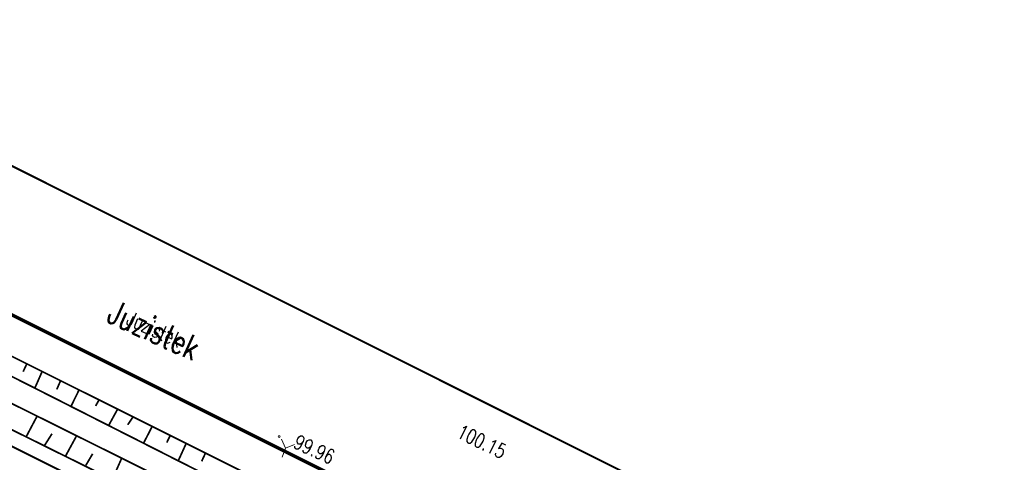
# Model space of a CAD drawing. Header units: metres. Extents: x 7501691 to 7504871, y 5814048 to 5814963.
# Tile 81 of 89: x 7504259 to 7504310, y 5814668 to 5814691. Entities that reach past the tile are written whole.
import ezdxf
from ezdxf.enums import TextEntityAlignment as Align

# ---------------------------------------------------------------- set-up
doc = ezdxf.new("R2010")
doc.units = ezdxf.units.M
doc.header["$MEASUREMENT"] = 0
for name, pattern in [('1', [0]), ('GDE', [0]), ('KOC', [1.5, 1, -0.5]), ('KOJ', [0]), ('WSQ', [1.75, 1.25, -0.5])]:
    doc.linetypes.add(name, pattern=pattern)
doc.layers.get('0').update_dxf_attribs({"linetype": 'CONTINUOUS'})
for name, color, linetype, lineweight in [('Dzialki', 7, 'GDE', 18), ('EADOD_T_0', 7, 'CONTINUOUS', 25), ('EDZPD_L_0', 7, 'GDE', 20), ('SDRPK_L_0', 7, 'KOJ', 35), ('SDRPK_L_2', 7, 'KOC', 18), ('SDRPT_T_0', 7, 'CONTINUOUS', 18), ('UEEOO_T_0', 1, 'CONTINUOUS', 15), ('WUKOS_T_1', 7, 'CONTINUOUS', 15), ('WUKPS_L_6', 7, 'WSQ', 18), ('WWRPH_T_1', 7, 'CONTINUOUS', 18)]:
    doc.layers.add(name, color=color, linetype=linetype, lineweight=lineweight)
doc.styles.add('STYL_ARIAL', font='simplex', dxfattribs={"width": 0.75, "oblique": 0.1})

# ---------------------------------------------------------------- blocks, each defined once
blk = doc.blocks.new('fdsgfdhgfjh')
at = {"color": 7, "const_width": 0.065}
for points in [[(628.93, -380.808), (627.625, -347.321), (631.46, -316.744), (630.476, -293.446), (631.603, -272.028), (642.12, -262.447), (642.84, -250.18), (613.01, -248.02), (473.074, -244.736), (370.953, -240.293), (311.01, -225.13), (43.231, -91.051), (39.421, -86.572), (-13.328, -60.153)], [(-16.835, -75.512), (354.018, -261.214), (467.857, -262.505), (472.746, -258.735), (593.685, -261.575), (612.103, -262.002), (615, -265.13), (621.573, -272.23), (620.457, -293.398), (621.441, -316.515), (617.616, -347.083), (618.941, -381.189)], [(-73.624, -607.379), (195.366, -583.748), (341.459, -571.655), (342.319, -570.715), (349.277, -563.045), (349.917, -560.655), (362.058, -448.634), (361.947, -446.744), (362.796, -440.405), (363.365, -434.665), (363.505, -433.525), (474.63, -446.54), (528.102, -452.597), (558.029, -454.712), (566.877, -447.021), (578.606, -447.669), (581.452, -423.391), (595.663, -375.234), (593.685, -261.575), (472.746, -258.735), (467.857, -262.505), (354.018, -261.214), (-16.835, -75.512)]]:
    blk.add_lwpolyline(points, dxfattribs=at)
at = {"layer": 'Dzialki', "color": 7, "const_width": 0.09}
for points in [[(354, -261.22), (-16.86, -75.52)], [(43.21, -91.06), (310.99, -225.15)]]:
    blk.add_lwpolyline(points, dxfattribs=at)
at = {"layer": 'EDZPD_L_0', "color": 7, "const_width": 0.1}
for points in [[(353.997, -261.225), (-16.856, -75.522)], [(310.985, -225.145), (43.21, -91.061)]]:
    blk.add_lwpolyline(points, dxfattribs=at)
at = {"layer": 'SDRPK_L_0', "color": 7, "const_width": 0.175}
blk.add_lwpolyline([(113.774, -134.105), (6.049, -80.186)], dxfattribs=at)
at = {"layer": 'SDRPK_L_2', "color": 7, "const_width": 0.09}
blk.add_lwpolyline([(112.918, -135.804), (33.688, -96.188)], dxfattribs=at)
at = {"layer": 'SDRPT_T_0', "color": 7}
for points in [[(80.715, -117.367), (80.499, -116.913)], [(80.715, -117.367), (81.181, -117.178)], [(80.534, -117.833), (80.715, -117.367)]]:
    blk.add_lwpolyline(points, dxfattribs=at)
at = {"layer": 'WUKPS_L_6', "color": 7, "const_width": 0.09}
for points in [[(92.253, -126.694), (65.634, -113.2)], [(63.531, -113.565), (87.309, -125.399)], [(89.006, -127.56), (63.798, -115.061)]]:
    blk.add_lwpolyline(points, dxfattribs=at)
at = {"layer": 'WUKPS_L_6', "color": 7, "linetype": '1', "const_width": 0.09}
for points in [[(67.312, -112.989), (67.118, -113.405)], [(68.092, -113.418), (67.728, -114.249)], [(69.053, -113.885), (68.859, -114.327)], [(70.002, -114.379), (69.612, -115.171)], [(71.041, -114.885), (70.872, -115.184)], [(67.287, -116.756), (67.845, -115.704)], [(72.002, -115.366), (71.561, -116.171)], [(72.808, -115.755), (72.535, -116.158)], [(73.795, -116.262), (73.366, -117.093)], [(68.223, -117.237), (68.612, -116.626)], [(69.314, -117.782), (69.872, -116.756)], [(74.73, -116.729), (74.561, -117.08)], [(75.561, -117.132), (75.159, -118.015)], [(70.366, -118.263), (70.717, -117.665)], [(76.575, -117.599), (76.367, -118.054)], [(71.73, -119.003), (72.21, -117.924)]]:
    blk.add_lwpolyline(points, dxfattribs=at)
at = {"layer": 'WWRPH_T_1', "color": 7}
blk.add_lwpolyline([(80.382, -116.724), (80.414, -116.737), (80.427, -116.769), (80.414, -116.801), (80.382, -116.814), (80.35, -116.801), (80.337, -116.769), (80.35, -116.737), (80.382, -116.724)], dxfattribs=at)
at = {"layer": 'EADOD_T_0', "color": 7, "style": 'STYL_ARIAL', "width": 0.75}
blk.add_text('Juzistek', height=1.25, rotation=335.442, dxfattribs=at).set_placement((73.901, -111.244), align=Align.MIDDLE_CENTER)
at = {"layer": 'UEEOO_T_0', "color": 1, "style": 'STYL_ARIAL', "width": 0.75}
blk.add_text('Juzistek', height=0.75, rotation=335.442, dxfattribs=at).set_placement((73.919, -111.206), align=Align.MIDDLE_CENTER)
at = {"layer": 'WUKOS_T_1', "color": 7, "style": 'STYL_ARIAL', "width": 0.75}
for s, rotation, p in [('100.15', 334.1882, (89.423, -116.994)), ('99.96', 335.5301, (80.968, -117.532))]:
    blk.add_text(s, height=0.75, rotation=rotation, dxfattribs=at).set_placement(p, align=Align.BOTTOM_LEFT)

msp = doc.modelspace()

# ---------------------------------------------------------------- block references
at = {"linetype": 'Continuous'}
msp.add_blockref('fdsgfdhgfjh', (7504192.35177, 5814786.13308), dxfattribs=at)

doc.saveas('drawing.dxf')
